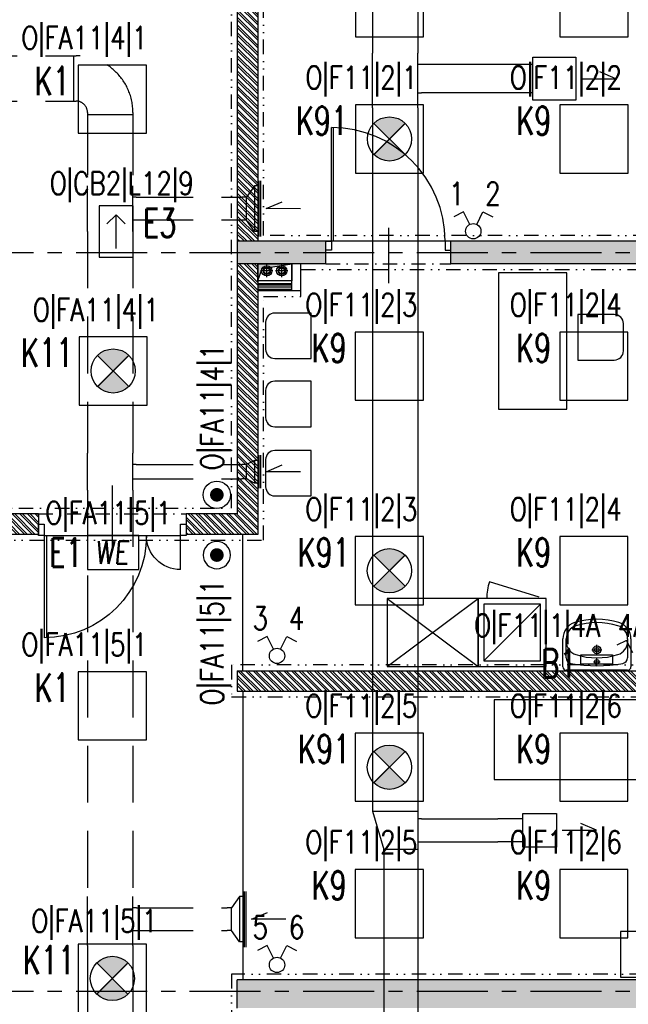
# Model space of a CAD drawing. Extents: x 41755 to 123924, y -112333 to 86187.
# Tile 203 of 256: x 101759 to 102295, y -9072 to -8206. Entities that reach past the tile are written whole.
import ezdxf
from ezdxf.enums import TextEntityAlignment as Align

# ---------------------------------------------------------------- set-up
doc = ezdxf.new("R2010")
doc.units = 0
doc.header["$LTSCALE"] = 50
for name, pattern in [('CENTER', [2, 1.25, -0.25, 0.25, -0.25]), ('DASHDOT', [1, 0.5, -0.25, 0, -0.25]), ('DASHED', [0.75, 0.5, -0.25]), ('DASHED2', [0.375, 0.25, -0.125]), ('DIVIDE', [31.75, 12.7, -6.35, 0, -6.35, 0, -6.35])]:
    doc.linetypes.add(name, pattern=pattern)
doc.layers.get('0').update_dxf_attribs({"color": 101, "linetype": 'CONTINUOUS'})
for name, color, linetype in [('Drz---drzwi', 5, 'CONTINUOUS'), ('E-90', 6, 'CONTINUOUS'), ('E35', 6, 'CONTINUOUS'), ('E50', 3, 'CONTINUOUS'), ('Ins-co', 2, 'CONTINUOUS'), ('Ins-went', 141, 'CONTINUOUS'), ('Os-osie glowne', 1, 'CENTER'), ('Sc-beton', 7, 'CONTINUOUS'), ('Sc-beton-hatch', 86, 'CONTINUOUS'), ('Sc-cegla pustak', 42, 'CONTINUOUS'), ('Sc-cegla pustak-hatch', 8, 'CONTINUOUS'), ('Sc-gk', 120, 'CONTINUOUS'), ('Sc-nadproza kon', 5, 'DASHED2'), ('Sc-silikat', 61, 'CONTINUOUS'), ('Suf-widok', 8, 'CONTINUOUS'), ('W-otwor-strop', 1, 'CONTINUOUS'), ('Wyp-meble', 155, 'CONTINUOUS'), ('Wyp-sanitar', 131, 'CONTINUOUS')]:
    doc.layers.add(name, color=color, linetype=linetype)
doc.styles.add('ROMANS', font='romans', dxfattribs={"width": 0.85})
doc.linetypes.add('BATTING', pattern='A,0.0001,-0.1,[134,ltypeshp.shx,S=0.1,R=0,X=-0.1,Y=0],-0.2,[134,ltypeshp.shx,S=0.1,R=180,X=0.1,Y=0],-0.1', length=0.4001)
doc.linetypes.add('ZIGZAG', pattern='A,0.00254,-5.08,[131,ltypeshp.shx,S=5.08,R=0,X=-5.08,Y=0],-10.16,[131,ltypeshp.shx,S=5.08,R=180,X=5.08,Y=0],-5.08', length=20.32254)

# ---------------------------------------------------------------- blocks, each defined once
blk = doc.blocks.new('_dhgfkgh')
at = {"ltscale": 7}
for p, q in [((-23, -65), (34, -65)), ((-10, -125), (-100, -125)), ((-10, -123), (-99.98, -123))]:
    blk.add_line(p, q, dxfattribs=at)
for points in [[(0, -5), (0, 0), (-10, 0), (-10, -5)], [(0, -130), (0, -125), (-10, -125), (-10, -130)]]:
    blk.add_lwpolyline(points, close=True, dxfattribs=at)
for points in [[(-40, -5), (-10, -5)], [(-10, -125), (-10, -5)]]:
    blk.add_lwpolyline(points, dxfattribs=at)
for centre, radius, start, end in [((-10, -5), 30, 180, 270), ((-10, -125), 90, 90, 180)]:
    blk.add_arc(centre, radius, start, end)
blk = doc.blocks.new('_FKJHKH')
at = {"ltscale": 7}
for p, q in [((5, 8), (5, 108)), ((6.8, 8), (6.8, 107.98))]:
    blk.add_line(p, q, dxfattribs=at)
at = {"ltscale": 25}
for p, q in [((55, 19.7), (55, -28.9)), ((5, 8), (0, 8)), ((0, 8), (5, 8)), ((0, 0), (0, 8)), ((5, 0), (0, 0)), ((5, 0), (0, 0)), ((105, 8), (5, 8)), ((5, 8), (5, 0)), ((105, 8), (105, 0)), ((110, 8), (105, 8)), ((105, 0), (110, 0)), ((105, 0), (110, 0)), ((110, 0), (110, 8))]:
    blk.add_line(p, q, dxfattribs=at)
blk.add_arc((5, 8), 100, 0, 90)
blk = doc.blocks.new('umywalka_60x45')
at = {"ltscale": 25}
for p, q in [((-27, 0), (27, 0)), ((-30, -27.72), (-30, -3)), ((3, -7.5), (-3, -7.5)), ((0, -4.5), (0, -10.5)), ((30, -3), (30, -27.72)), ((-27, -27.72), (-27, -11.03)), ((0, -13.5), (0, -22.5)), ((27, -11.03), (27, -27.72)), ((4.5, -18), (-4.5, -18))]:
    blk.add_line(p, q, dxfattribs=at)
for centre, radius in [((0, -7.5), 2), ((0, -18), 3.5), ((0, -18), 2)]:
    blk.add_circle(centre, radius, dxfattribs=at)
for centre, radius, start, end in [((27, -3), 3, 0, 90), ((-27, -3), 3, 90, 180), ((-22, -11.03), 5, 100.52627, 180), ((0, -129.43), 125.43, 79.47373, 100.52627), ((22, -11.03), 5, 0, 79.47373), ((-15, -25.28), 12, 107.3129, 180), ((0, -73.4), 62.4, 72.6871, 107.3129), ((15, -25.28), 12, 0, 72.6871), ((-15, -27.72), 15, 180, 252.6871), ((-15, -27.72), 12, 180, 252.6871), ((15, -27.72), 12, 287.3129, 0), ((15, -27.72), 15, 287.3129, 0), ((0, 20.4), 65.4, 252.6871, 287.3129), ((0, 20.4), 62.4, 252.6871, 287.3129)]:
    blk.add_arc(centre, radius, start, end, dxfattribs=at)
blk = doc.blocks.new('_dkjhsjhkfgh')
at = {"layer": 'Ins-went', "ltscale": 2}
for p, q in [((2279.04, 2250), (2279.04, 2200.6)), ((2319.04, 2250), (2319.04, 2200.6)), ((2279.04, 2155.55), (2279.04, 2200.55)), ((2319.04, 2155.55), (2319.04, 2200.55)), ((2322.04, 2190.55), (2319.04, 2190.55)), ((2420.22, 2190.55), (2393.27, 2190.55)), ((2319.04, 2165.55), (2322.04, 2165.55)), ((2420.22, 2165.55), (2393.27, 2165.55)), ((2279.04, 2152.55), (2279.04, 2155.55)), ((2279.04, 2152.55), (2279.04, 2138.55)), ((2319.04, 2152.55), (2319.04, 2155.55)), ((2319.04, 2152.55), (2319.04, 2138.55)), ((2279.04, 2138.55), (2279.04, 2135.55)), ((2279.04, 2135.55), (2279.04, 1536.45)), ((2319.04, 2138.55), (2319.04, 2135.55)), ((2319.04, 2135.55), (2319.04, 1536.45)), ((2279.02, 1536.48), (2279.02, 1533.48)), ((2319.02, 1536.48), (2319.02, 1496.48)), ((2279.02, 1533.48), (2319.02, 1533.48)), ((2279.02, 1533.48), (2289.02, 1499.48)), ((2322.02, 1526.48), (2319.02, 1526.48)), ((2411.42, 1526.48), (2389.27, 1526.48)), ((2319.02, 1499.48), (2289.02, 1499.48)), ((2289.02, 1496.48), (2289.02, 1499.48)), ((2319.02, 1506.48), (2322.02, 1506.48)), ((2411.42, 1506.48), (2389.27, 1506.48)), ((2289.02, 1496.48), (2289.02, 1300.58)), ((2319.02, 1496.48), (2319.02, 1300.58))]:
    blk.add_line(p, q, dxfattribs=at)
for points in [[(2420.22, 2196.9), (2457.92, 2196.9), (2457.92, 2159.2), (2420.22, 2159.2)], [(2411.42, 1531.33), (2441.12, 1531.33), (2441.12, 1501.63), (2411.42, 1501.63)]]:
    blk.add_lwpolyline(points, close=True, dxfattribs=at)
for points in [[(2462.92, 2178.05), (2493.16, 2178.05), (2479.14, 2184.08)], [(2446.12, 1516.48), (2476.36, 1516.48), (2462.34, 1522.51)]]:
    blk.add_lwpolyline(points, dxfattribs=at)
for points in [[(2393.27, 2190.55), (2322.04, 2190.55)], [(2393.27, 2165.55), (2322.04, 2165.55)], [(2322.02, 1526.48), (2389.27, 1526.48)], [(2322.02, 1506.48), (2389.27, 1506.48)]]:
    blk.add_spline(points, degree=3, dxfattribs=at)
blk = doc.blocks.new('we')
at = {"layer": 'E35', "ltscale": 0.2}
blk.add_lwpolyline([(45, 30), (0, 30), (0, 0), (45, 0)], close=True, dxfattribs=at)
at = {"layer": 'E35', "ltscale": 0.2, "style": 'ROMANS', "oblique": 5, "width": 0.8}
blk.add_text('WE', height=20, dxfattribs=at).set_placement((21.44, 15), align=Align.MIDDLE_CENTER)
blk = doc.blocks.new('kier')
at = {"layer": 'E35', "ltscale": 0.2}
for p, q in [((7.81, 15), (15.93, 23.11)), ((37.6, 15), (7.81, 15)), ((7.81, 15), (15.93, 6.89))]:
    blk.add_line(p, q, dxfattribs=at)
blk.add_lwpolyline([(0, 30), (45, 30), (45, 0), (0, 0)], close=True, dxfattribs=at)
blk = doc.blocks.new('E-90Przycisk')
at = {"layer": 'E35', "const_width": 3}
blk.add_lwpolyline([(1.5, 0, -1), (-1.5, 0, -1)], format="xyb", close=True, dxfattribs=at)
at = {"layer": 'E35'}
blk.add_circle((0, 0), 6, dxfattribs=at)

msp = doc.modelspace()

# ---------------------------------------------------------------- hatches: boundary and pattern name
at = {"layer": 'E35'}
h = msp.add_hatch(color=256, dxfattribs=at)
edge = h.paths.add_edge_path()
edge.add_line((102084.966, -8310.641), (102098.712, -8296.895))
edge.add_ellipse((102084.966, -8310.641), major_axis=(13.746, 13.746), ratio=1, start_angle=360, end_angle=450)
edge.add_line((102071.22, -8296.895), (102084.966, -8310.641))
edge = h.paths.add_edge_path()
edge.add_line((102098.712, -8324.388), (102084.966, -8310.641))
edge.add_line((102084.966, -8310.641), (102071.22, -8324.388))
edge.add_ellipse((102084.966, -8310.641), major_axis=(-13.746, 13.746), ratio=1, start_angle=90, end_angle=180)
h = msp.add_hatch(color=256, dxfattribs=at)
edge = h.paths.add_edge_path()
edge.add_line((101841.684, -8514.847), (101855.43, -8501.1))
edge.add_ellipse((101841.684, -8514.847), major_axis=(13.746, 13.746), ratio=1, start_angle=360, end_angle=450)
edge.add_line((101827.938, -8501.1), (101841.684, -8514.847))
edge = h.paths.add_edge_path()
edge.add_line((101855.43, -8528.593), (101841.684, -8514.847))
edge.add_line((101841.684, -8514.847), (101827.938, -8528.593))
edge.add_ellipse((101841.684, -8514.847), major_axis=(-13.746, 13.746), ratio=1, start_angle=90, end_angle=180)
h = msp.add_hatch(color=256, dxfattribs=at)
edge = h.paths.add_edge_path()
edge.add_line((102084.851, -8690.641), (102098.597, -8676.895))
edge.add_ellipse((102084.851, -8690.641), major_axis=(13.746, 13.746), ratio=1, start_angle=360, end_angle=450)
edge.add_line((102071.104, -8676.895), (102084.851, -8690.641))
edge = h.paths.add_edge_path()
edge.add_line((102098.597, -8704.388), (102084.851, -8690.641))
edge.add_line((102084.851, -8690.641), (102071.104, -8704.388))
edge.add_ellipse((102084.851, -8690.641), major_axis=(-13.746, 13.746), ratio=1, start_angle=90, end_angle=180)
h = msp.add_hatch(color=256, dxfattribs=at)
edge = h.paths.add_edge_path()
edge.add_line((102084.851, -8863.641), (102098.597, -8849.895))
edge.add_ellipse((102084.851, -8863.641), major_axis=(13.746, 13.746), ratio=1, start_angle=360, end_angle=450)
edge.add_line((102071.104, -8849.895), (102084.851, -8863.641))
edge = h.paths.add_edge_path()
edge.add_line((102098.597, -8877.388), (102084.851, -8863.641))
edge.add_line((102084.851, -8863.641), (102071.104, -8877.388))
edge.add_ellipse((102084.851, -8863.641), major_axis=(-13.746, 13.746), ratio=1, start_angle=90, end_angle=180)
h = msp.add_hatch(color=256, dxfattribs=at)
edge = h.paths.add_edge_path()
edge.add_line((101840.966, -9049.506), (101854.712, -9035.76))
edge.add_ellipse((101840.966, -9049.506), major_axis=(13.746, 13.746), ratio=1, start_angle=360, end_angle=450)
edge.add_line((101827.22, -9035.76), (101840.966, -9049.506))
edge = h.paths.add_edge_path()
edge.add_line((101854.712, -9063.252), (101840.966, -9049.506))
edge.add_line((101840.966, -9049.506), (101827.22, -9063.252))
edge.add_ellipse((101840.966, -9049.506), major_axis=(-13.746, 13.746), ratio=1, start_angle=90, end_angle=180)
at = {"layer": 'Sc-beton-hatch'}
h = msp.add_hatch(dxfattribs=at)
h.set_pattern_fill('ANSI33', color=256, style=0)
h.set_pattern_definition([(45, (48983.4185, 565.478), (-4.49012806, 4.49012806), []), (45, (48987.9087, 565.478), (-4.49012806, 4.49012806), [3.175, -1.5875])])
h.paths.add_polyline_path([(102400.966, -5400.641), (102380.966, -5400.641), (102380.966, -5500.641), (102330.966, -5500.641), (102330.966, -5520.641), (102380.966, -5520.641), (102380.966, -5973.641), (102400.966, -5973.641)])
h.paths.add_polyline_path([(101710.966, -5330.585), (101710.966, -5560.641), (101730.966, -5560.641), (101730.966, -5520.641), (101770.966, -5520.641), (101770.966, -5500.641), (101730.966, -5500.641), (101730.966, -5327.797, 0.0068353), (101990.084, -5287.78), (101987.07, -5268.006, -0.0084051), (101668.963, -5316.121), (101671.621, -5335.944, 0.0010351)])
h.paths.add_polyline_path([(101738.466, -5895.641), (101703.466, -5895.641), (101703.466, -5930.641), (101738.466, -5930.641)])
h.paths.add_polyline_path([(101695.966, -6277.641), (101730.966, -6277.641), (101730.966, -6242.641), (101695.966, -6242.641)])
h.paths.add_polyline_path([(102400.966, -6108.641), (102380.966, -6108.641), (102380.966, -6330.641), (102400.966, -6330.641)])
h.paths.add_polyline_path([(100985.966, -5895.641), (100950.966, -5895.641), (100950.966, -5930.641), (100985.966, -5930.641)], flags=17)
h.paths.add_polyline_path([(100765.966, -5910.641), (100765.966, -5413.927, 0.0063955), (101010.966, -5401.354), (101009.686, -5381.395, -0.0079596), (100705.366, -5396.058), (100706.01, -5416.048, 0.0010422), (100745.966, -5414.677), (100745.966, -6082.641), (100765.966, -6082.641), (100765.966, -5930.641), (100798.966, -5930.641), (100798.966, -5930.637), (100798.966, -5910.641)])
h.paths.add_polyline_path([(100310.966, -6262.641), (100410.966, -6262.641), (100410.966, -6460.641), (100430.966, -6460.641), (100430.966, -6262.641), (100765.966, -6262.641), (100765.966, -6237.641), (100745.966, -6237.641), (100745.966, -6242.641), (100330.966, -6242.641), (100330.966, -5420.801, 0.0010428), (100370.966, -5420.993), (100371.02, -5400.99, -0.0015651), (100310.966, -5400.641)])
h.paths.add_polyline_path([(100970.966, -6242.641), (100950.966, -6242.641), (100950.966, -6900.641), (100927.966, -6900.641), (100927.966, -6920.641), (100950.966, -6920.641), (100950.966, -7503.141), (100970.966, -7503.141), (100970.966, -6920.641), (101261.966, -6920.641), (101261.966, -7235.641), (101281.966, -7235.641), (101334.966, -7235.641), (101334.966, -7215.641), (101281.966, -7215.641), (101281.966, -6900.641), (100970.966, -6900.641)])
h.paths.add_polyline_path([(100410.966, -6710.641), (100430.966, -6710.641), (100430.966, -6610.641), (100410.966, -6610.641)])
h.paths.add_polyline_path([(100410.966, -6960.641), (100430.966, -6960.641), (100430.966, -6920.641), (100470.966, -6920.641), (100470.966, -6900.641), (100430.966, -6900.641), (100430.966, -6860.641), (100410.966, -6860.641)])
h.paths.add_polyline_path([(100790.966, -6920.641), (100790.966, -6900.641), (100725.966, -6900.641), (100725.966, -6920.641)])
h.paths.add_polyline_path([(101334.966, -6920.641), (101334.966, -6900.641), (101281.966, -6900.641), (101281.966, -6920.641)], flags=17)
h.paths.add_polyline_path([(101556.966, -6920.641), (101556.966, -6900.641), (101468.966, -6900.641), (101468.966, -6920.641)])
h.paths.add_polyline_path([(101710.966, -6900.641), (101690.966, -6900.641), (101690.966, -6920.641), (101710.966, -6920.641)])
h.paths.add_polyline_path([(101730.966, -6900.641), (101710.966, -6900.641), (101710.966, -6920.641), (101710.966, -7215.641), (101690.966, -7215.641), (101690.966, -7235.641), (101730.966, -7235.641)])
h.paths.add_polyline_path([(101488.966, -7215.641), (101468.966, -7215.641), (101468.966, -7235.641), (101556.966, -7235.641), (101556.966, -7215.641), (101503.966, -7215.641), (101503.966, -6920.641), (101488.966, -6920.641)])
h.paths.add_polyline_path([(102400.966, -6750.641), (102380.966, -6750.641), (102380.966, -7100.641), (102400.966, -7100.641)])
h.paths.add_polyline_path([(102400.966, -7200.641), (102380.966, -7200.641), (102380.966, -7465.641), (102400.966, -7465.641)])
h.paths.add_polyline_path([(102380.966, -7650.641), (102332.966, -7650.641), (102332.966, -7670.641), (102380.966, -7670.641), (102380.966, -8275.641), (102400.966, -8275.641), (102400.966, -7615.641), (102380.966, -7615.641)])
h.paths.add_polyline_path([(102133.966, -7650.641), (102133.966, -7670.641), (102227.966, -7670.641), (102227.966, -7650.641)])
h.paths.add_polyline_path([(101905.966, -7650.641), (101905.966, -7670.641), (102008.966, -7670.641), (102008.966, -7650.641)])
h.paths.add_polyline_path([(101710.966, -7670.641), (101710.966, -8400.641), (101685.966, -8400.641), (101685.966, -8420.641), (101730.966, -8420.641), (101730.966, -7670.641), (101770.966, -7670.641), (101770.966, -7650.641), (101227.466, -7650.641), (101227.466, -7670.641)])
h.paths.add_polyline_path([(100950.966, -7650.641), (100430.966, -7650.641), (100430.966, -7590.641), (100410.966, -7590.641), (100410.966, -7670.641), (100745.966, -7670.641), (101092.466, -7670.641), (101092.466, -7650.641), (100970.966, -7650.641), (100970.966, -7603.141), (100950.966, -7603.141)])
h.paths.add_polyline_path([(100410.966, -7440.641), (100430.966, -7440.641), (100430.966, -7397.641), (100410.966, -7397.641)])
h.paths.add_polyline_path([(100430.966, -7110.641), (100410.966, -7110.641), (100410.966, -7307.641), (100430.966, -7307.641)])
h.paths.add_polyline_path([(100745.966, -8420.641), (100765.966, -8420.641), (100765.966, -8400.641), (100410.966, -8400.641), (100410.966, -8420.641)])
h.paths.add_polyline_path([(100765.966, -8420.641), (100785.966, -8420.641), (100785.966, -8400.641), (100765.966, -8400.641)])
h.paths.add_polyline_path([(100785.966, -8400.641), (100785.966, -8420.641), (101097.466, -8420.641), (101097.466, -8400.641)])
h.paths.add_polyline_path([(101322.966, -8420.641), (101322.966, -8400.641), (101227.466, -8400.641), (101227.466, -8420.641)], flags=17)
h.paths.add_polyline_path([(101432.966, -8400.641), (101432.966, -8420.641), (101575.966, -8420.641), (101575.966, -8400.641)])
h.paths.add_polyline_path([(101950.966, -8400.641), (101950.966, -8420.641), (102028.966, -8420.641), (102028.966, -8400.641)])
h.paths.add_polyline_path([(102138.966, -8400.641), (102138.966, -8420.641), (102380.966, -8420.641), (102380.966, -8445.641), (102400.966, -8445.641), (102400.966, -8375.641), (102380.966, -8375.641), (102380.966, -8400.641)])
h.paths.add_polyline_path([(102380.966, -8568.641), (102345.966, -8568.641), (102345.966, -8875.141), (102365.966, -8875.141), (102365.966, -8588.641), (102400.966, -8588.641), (102400.966, -8545.641), (102380.966, -8545.641)])
h.paths.add_polyline_path([(102365.966, -8995.141), (102345.966, -8995.141), (102345.966, -9050.641), (101950.966, -9050.641), (101950.966, -9075.641), (102345.966, -9075.641), (102345.966, -9105.641), (102365.966, -9105.641), (102365.966, -9075.641)])
h.paths.add_polyline_path([(102400.966, -9290.641), (102365.966, -9290.641), (102365.966, -9255.641), (102345.966, -9255.641), (102345.966, -9310.641), (102380.966, -9310.641), (102380.966, -9718.141), (102380.966, -9900.641), (101730.966, -9900.641), (101730.966, -9855.641), (101710.966, -9855.641), (101710.966, -9920.641), (102380.966, -9920.641), (102380.966, -10349.912), (102380.966, -10410.641), (102400.966, -10410.641), (102400.966, -10010.641), (102400.966, -9838.141)])
h.paths.add_polyline_path([(101730.966, -9529.641), (101710.966, -9529.641), (101710.966, -9725.641), (101730.966, -9725.641)], flags=17)
h.paths.add_polyline_path([(101710.966, -9419.641), (101730.966, -9419.641), (101730.966, -8640.641), (101710.966, -8640.641), (101710.966, -9050.641), (101414.966, -9050.641), (101414.966, -9075.641), (101710.966, -9075.641)])
h.paths.add_polyline_path([(101263.966, -9050.641), (101263.966, -9075.641), (101304.966, -9075.641), (101304.966, -9050.641)])
h.paths.add_polyline_path([(101041.966, -9075.641), (101041.966, -9050.641), (100925.966, -9050.641), (100925.966, -9075.641)])
h.paths.add_polyline_path([(100825.966, -9075.641), (100825.966, -9050.641), (100530.966, -9050.641), (100530.966, -9035.641), (100510.966, -9035.641), (100510.966, -9050.641), (100270.966, -9050.641), (100270.966, -9075.641), (100510.966, -9075.641), (100510.966, -9471.141), (100530.966, -9471.141), (100530.966, -9075.641)])
h.paths.add_polyline_path([(100530.966, -8906.641), (100510.966, -8906.641), (100510.966, -8938.641), (100530.966, -8938.641)])
h.paths.add_polyline_path([(100220.966, -9075.641), (100220.966, -9050.641), (100170.966, -9050.641), (100170.966, -9075.641)])
h.paths.add_polyline_path([(100120.966, -9075.641), (100120.966, -9050.641), (100070.966, -9050.641), (100070.966, -9075.641)])
h.paths.add_polyline_path([(100020.966, -9075.641), (100020.966, -9050.641), (99970.966, -9050.641), (99970.966, -9075.641)])
h.paths.add_polyline_path([(99920.966, -9075.641), (99920.966, -9050.641), (99880.966, -9050.641), (99880.966, -9957.641), (99980.966, -9957.641), (99980.966, -9972.641), (100000.966, -9972.641), (100000.966, -9937.641), (99900.966, -9937.641), (99900.966, -9075.641)])
h.paths.add_polyline_path([(101041.966, -9396.641), (101041.966, -9378.641), (100927.966, -9378.641), (100927.966, -9396.641)])
h.paths.add_polyline_path([(100510.966, -9725.641), (100530.966, -9725.641), (100530.966, -9571.141), (100510.966, -9571.141)])
h.paths.add_polyline_path([(100000.966, -10090.641), (100000.966, -10072.641), (99980.966, -10072.641), (99980.966, -10090.641), (99780.966, -10090.641), (99780.966, -10445.641), (100510.966, -10445.641), (100510.966, -10485.641), (100530.966, -10485.641), (100530.966, -10445.641), (100580.966, -10445.641), (100580.966, -10425.641), (100530.966, -10425.641), (100530.966, -10270.641), (100510.966, -10270.641), (100510.966, -10425.641), (99800.966, -10425.641), (99800.966, -10110.641), (100510.966, -10110.641), (100510.966, -10120.641), (100530.966, -10120.641), (100530.966, -9855.641), (100510.966, -9855.641), (100510.966, -10090.641)])
h.paths.add_polyline_path([(100970.966, -9920.641), (101087.466, -9920.641), (101087.466, -9900.641), (100750.966, -9900.641), (100750.966, -9920.641), (100950.966, -9920.641), (100950.966, -10425.641), (100730.966, -10425.641), (100730.966, -10445.641), (100790.966, -10445.641), (100790.966, -10485.641), (100810.966, -10485.641), (100810.966, -10445.641), (101070.966, -10445.641), (101070.966, -10425.641), (100970.966, -10425.641)])
h.paths.add_polyline_path([(101197.466, -9900.641), (101197.466, -9920.641), (101261.966, -9920.641), (101261.966, -10425.641), (101220.966, -10425.641), (101220.966, -10445.641), (101802.966, -10445.641), (101802.966, -10425.641), (101281.966, -10425.641), (101281.966, -9900.641)])
h.paths.add_polyline_path([(102365.966, -10445.641), (102365.966, -10425.641), (102320.966, -10425.641), (102320.966, -10445.641)])
h.paths.add_polyline_path([(102383.466, -10428.141), (102365.966, -10445.641), (102400.966, -10445.641)])
h.paths.add_polyline_path([(102365.966, -10410.641), (102365.966, -10445.641), (102383.466, -10428.141)])
h.paths.add_polyline_path([(102365.966, -10410.641), (102383.466, -10428.141), (102400.966, -10410.641)])
h.paths.add_polyline_path([(102400.966, -10410.641), (102383.466, -10428.141), (102400.966, -10445.641)])
at = {"layer": 'Sc-cegla pustak-hatch'}
h = msp.add_hatch(dxfattribs=at)
h.set_pattern_fill('ANSI32', color=256, scale=0.5, angle=90, style=0)
h.set_pattern_definition([(135, (48983.4185, 565.478), (-3.36759605, -3.36759605), []), (135, (48983.4185, 567.723), (-3.36759605, -3.36759605), [])])
h.paths.add_polyline_path([(101775.966, -6918.641), (101775.966, -6900.641), (101730.966, -6900.641), (101730.966, -6918.641)])
h.paths.add_polyline_path([(101950.966, -6918.641), (101950.966, -7430.641), (101968.966, -7430.641), (101968.966, -7403.641), (102042.966, -7403.641), (102050.966, -7403.641), (102050.966, -7411.641), (102042.966, -7411.641), (102042.966, -7430.641), (102068.766, -7430.641), (102068.766, -7412.641), (102060.966, -7412.641), (102060.966, -7385.641), (101968.966, -7385.641), (101968.966, -7036.641), (102033.966, -7036.641), (102033.966, -7018.641), (101968.966, -7018.641), (101968.966, -6900.641), (101905.966, -6900.641), (101905.966, -6918.641)])
h.paths.add_polyline_path([(102133.966, -7018.641), (102133.966, -7036.641), (102380.966, -7036.641), (102380.966, -7018.641)])
h.paths.add_polyline_path([(102380.966, -7430.641), (102380.966, -7412.641), (102168.766, -7412.641), (102168.766, -7430.641)])
h.paths.add_polyline_path([(101950.966, -7898.641), (101968.966, -7898.641), (101968.966, -7670.641), (101950.966, -7670.641)])
h.paths.add_polyline_path([(101078.966, -7412.641), (101078.966, -7144.641), (101060.966, -7144.641), (101060.966, -7430.641), (101261.966, -7430.641), (101261.966, -7473.141), (101279.966, -7473.141), (101279.966, -7402.641), (101261.966, -7402.641), (101261.966, -7412.641)])
h.paths.add_polyline_path([(101279.966, -7235.641), (101261.966, -7235.641), (101261.966, -7302.641), (101279.966, -7302.641)])
h.paths.add_polyline_path([(100885.966, -7412.641), (100885.966, -7430.641), (100950.966, -7430.641), (100950.966, -7412.641)])
h.paths.add_polyline_path([(100785.966, -7430.641), (100785.966, -7412.641), (100727.966, -7412.641), (100727.966, -7430.641)])
h.paths.add_polyline_path([(100637.966, -7430.641), (100637.966, -7412.641), (100430.966, -7412.641), (100430.966, -7430.641)])
h.paths.add_polyline_path([(100410.966, -7790.641), (100428.966, -7790.641), (100428.966, -7670.641), (100410.966, -7670.641)])
h.paths.add_polyline_path([(100410.966, -8005.641), (100428.966, -8005.641), (100428.966, -8000.641), (101023.966, -8000.641), (101023.966, -8064.641), (101041.966, -8064.641), (101041.966, -7926.641), (101023.966, -7926.641), (101023.966, -7982.641), (100765.966, -7982.641), (100765.966, -7900.641), (100747.966, -7900.641), (100747.966, -7982.641), (100428.966, -7982.641), (100428.966, -7940.641), (100410.966, -7940.641)])
h.paths.add_polyline_path([(100765.966, -7670.641), (100747.966, -7670.641), (100747.966, -7800.641), (100765.966, -7800.641)])
h.paths.add_polyline_path([(101041.966, -7670.641), (101023.966, -7670.641), (101023.966, -7826.641), (101041.966, -7826.641)])
h.paths.add_polyline_path([(101279.966, -7603.141), (101261.966, -7603.141), (101261.966, -7650.641), (101279.966, -7650.641)])
h.paths.add_polyline_path([(101279.966, -7670.641), (101261.966, -7670.641), (101261.966, -8400.641), (101279.966, -8400.641), (101279.966, -8004.641), (101575.966, -8004.641), (101575.966, -7986.641), (101279.966, -7986.641)])
h.paths.add_polyline_path([(101041.966, -8164.641), (101023.966, -8164.641), (101023.966, -8400.641), (101041.966, -8400.641)])
h.paths.add_polyline_path([(100428.966, -8155.641), (100410.966, -8155.641), (100410.966, -8220.641), (100428.966, -8220.641)])
h.paths.add_polyline_path([(100410.966, -8400.641), (100428.966, -8400.641), (100428.966, -8370.641), (100410.966, -8370.641)])
h.paths.add_polyline_path([(100428.966, -8435.641), (100428.966, -8420.641), (100410.966, -8420.641), (100410.966, -8435.641)])
h.paths.add_polyline_path([(100410.966, -8650.641), (100428.966, -8650.641), (100428.966, -8585.641), (100410.966, -8585.641)])
h.paths.add_polyline_path([(100410.966, -8924.641), (100510.966, -8924.641), (100510.966, -8906.641), (100428.966, -8906.641), (100428.966, -8800.641), (100410.966, -8800.641)])
h.paths.add_polyline_path([(100747.966, -8740.641), (100765.966, -8740.641), (100765.966, -8432.641), (100747.966, -8432.641)])
h.paths.add_polyline_path([(101023.966, -9050.641), (101041.966, -9050.641), (101041.966, -8895.641), (101023.966, -8895.641)])
h.paths.add_polyline_path([(101023.966, -8795.641), (101041.966, -8795.641), (101041.966, -8420.641), (101023.966, -8420.641)])
h.paths.add_polyline_path([(101710.966, -8004.641), (101710.966, -7986.641), (101685.966, -7986.641), (101685.966, -8004.641)])
h.paths.add_polyline_path([(101977.966, -8028.641), (101977.966, -8102.641), (101950.966, -8102.641), (101950.966, -8400.641), (101968.966, -8400.641), (101968.966, -8120.641), (102380.966, -8120.641), (102380.966, -8102.641), (101995.966, -8102.641), (101995.966, -8010.641), (101968.966, -8010.641), (101968.966, -7988.641), (101950.966, -7988.641), (101950.966, -8028.641)])
h.paths.add_polyline_path([(101968.966, -8658.641), (101968.966, -8420.641), (101950.966, -8420.641), (101950.966, -8640.641), (101905.966, -8640.641), (101905.966, -8658.641)])
h.paths.add_polyline_path([(101950.966, -8778.641), (101950.966, -8796.641), (102345.966, -8796.641), (102345.966, -8778.641)])
h.paths.add_polyline_path([(101657.966, -8640.641), (101657.966, -8658.641), (101695.966, -8658.641), (101710.966, -8658.641), (101710.966, -8640.641)])
h.paths.add_polyline_path([(101775.966, -8658.641), (101775.966, -8640.641), (101730.966, -8640.641), (101730.966, -8658.641)])
h.paths.add_polyline_path([(101547.966, -8658.641), (101547.966, -8640.641), (101465.966, -8640.641), (101465.966, -8595.641), (101447.966, -8595.641), (101447.966, -8640.641), (101432.966, -8640.641), (101432.966, -8658.641)])
h.paths.add_polyline_path([(101465.966, -8420.641), (101447.966, -8420.641), (101447.966, -8465.641), (101465.966, -8465.641)])
h.paths.add_polyline_path([(101263.966, -8640.641), (101263.966, -9050.641), (101281.966, -9050.641), (101281.966, -8658.641), (101322.966, -8658.641), (101322.966, -8640.641)])
h.paths.add_polyline_path([(100530.966, -9378.641), (100530.966, -9396.641), (100747.966, -9396.641), (100747.966, -9662.641), (100530.966, -9662.641), (100530.966, -9680.641), (101041.966, -9680.641), (101041.966, -9586.141), (101023.966, -9586.141), (101023.966, -9662.641), (100765.966, -9662.641), (100765.966, -9396.641), (100927.966, -9396.641), (100927.966, -9378.641)])
h.paths.add_polyline_path([(101041.966, -9396.641), (101023.966, -9396.641), (101023.966, -9486.141), (101041.966, -9486.141)], flags=17)
h.paths.add_polyline_path([(101041.966, -9075.641), (101023.966, -9075.641), (101023.966, -9378.641), (101041.966, -9378.641)])
h.paths.add_polyline_path([(101664.077, -9409.641), (101664.077, -9391.641), (101281.966, -9391.641), (101281.966, -9075.641), (101263.966, -9075.641), (101263.966, -9725.641), (101281.966, -9725.641), (101281.966, -9680.641), (101710.966, -9680.641), (101710.966, -9662.641), (101281.966, -9662.641), (101281.966, -9409.641)])
h.paths.add_polyline_path([(102345.966, -9310.641), (102345.966, -9292.641), (101950.966, -9292.641), (101950.966, -9310.641)])
h.paths.add_polyline_path([(101950.966, -9552.641), (101968.966, -9552.641), (101968.966, -9542.641), (102380.966, -9542.641), (102380.966, -9524.641), (101968.966, -9524.641), (101968.966, -9418.641), (101950.966, -9418.641)])
h.paths.add_polyline_path([(101968.966, -9672.641), (101968.966, -9662.641), (101950.966, -9662.641), (101950.966, -9790.641), (101968.966, -9790.641), (101968.966, -9690.641), (102118.966, -9690.641), (102118.966, -9900.641), (102136.966, -9900.641), (102136.966, -9672.641)])
h.paths.add_polyline_path([(101950.966, -9890.641), (101950.966, -9900.641), (101968.966, -9900.641), (101968.966, -9890.641)])
h.paths.add_polyline_path([(101263.966, -9900.641), (101281.966, -9900.641), (101281.966, -9855.641), (101263.966, -9855.641)])
h.paths.add_polyline_path([(100768.966, -10090.641), (100768.966, -10030.641), (100750.966, -10030.641), (100750.966, -10120.641), (100768.966, -10120.641), (100768.966, -10108.641), (100950.966, -10108.641), (100950.966, -10090.641)])
h.paths.add_polyline_path([(100768.966, -10220.641), (100750.966, -10220.641), (100750.966, -10425.641), (100768.966, -10425.641)])
h.paths.add_polyline_path([(100768.966, -9930.641), (100768.966, -9920.641), (100750.966, -9920.641), (100750.966, -9930.641)])
at = {"layer": 'W-otwor-strop'}
msp.add_hatch(color=256, dxfattribs=at).paths.add_polyline_path([(101998.966, -8420.641), (101968.966, -8420.641), (101968.966, -8435.641), (101972.966, -8424.641)])

# ---------------------------------------------------------------- linework, layer by layer
at = {"layer": 'Drz---drzwi', "linetype": 'ZIGZAG', "ltscale": 0.02}
for points in [[(101955.966, -8778.641), (101955.966, -8658.641)], [(101955.966, -8796.641), (101955.966, -9050.641)]]:
    msp.add_lwpolyline(points, dxfattribs=at)
at = {"layer": 'E35'}
for p, q in [((102071.22, -8296.895), (102098.712, -8324.388)), ((102071.22, -8324.388), (102098.712, -8296.895)), ((102150.156, -8374.773), (102141.621, -8379.047)), ((102155.682, -8385.809), (102150.156, -8374.773)), ((102161.727, -8385.809), (102167.252, -8374.773)), ((102167.252, -8374.773), (102175.788, -8379.047)), ((101827.938, -8501.1), (101855.43, -8528.593)), ((101827.938, -8528.593), (101855.43, -8501.1)), ((102071.104, -8676.895), (102098.597, -8704.388)), ((102071.104, -8704.388), (102098.597, -8676.895)), ((101977.368, -8748.564), (101968.833, -8752.838)), ((101982.894, -8759.6), (101977.368, -8748.564)), ((101988.939, -8759.6), (101994.464, -8748.564)), ((101994.464, -8748.564), (102003, -8752.838)), ((102293.618, -8751.997), (102285.082, -8756.271)), ((102299.143, -8763.032), (102293.618, -8751.997)), ((102071.104, -8849.895), (102098.597, -8877.388)), ((102071.104, -8877.388), (102098.597, -8849.895)), ((101977.368, -9020.564), (101968.833, -9024.838)), ((101982.894, -9031.6), (101977.368, -9020.564)), ((101988.939, -9031.6), (101994.464, -9020.564)), ((101994.464, -9020.564), (102003, -9024.838)), ((101827.22, -9035.76), (101854.712, -9063.252)), ((101827.22, -9063.252), (101854.712, -9035.76))]:
    msp.add_line(p, q, dxfattribs=at)
at = {"layer": 'E35', "linetype": 'Continuous', "ltscale": 0.3}
for p, q in [((102072.006, -8323.601), (102097.926, -8297.681)), ((101828.724, -8527.807), (101854.644, -8501.887)), ((102071.891, -8703.601), (102097.811, -8677.681)), ((102071.891, -8876.601), (102097.811, -8850.681)), ((101828.006, -9062.466), (101853.926, -9036.546))]:
    msp.add_line(p, q, dxfattribs=at)
for points in [[(102054.966, -8220.641), (102114.966, -8220.641), (102114.966, -8160.641), (102054.966, -8160.641)], [(102234.966, -8220.641), (102294.966, -8220.641), (102294.966, -8160.641), (102234.966, -8160.641)], [(101810.966, -8305.645), (101870.966, -8305.645), (101870.966, -8245.645), (101810.966, -8245.645)], [(102054.966, -8340.641), (102114.966, -8340.641), (102114.966, -8280.641), (102054.966, -8280.641)], [(102234.966, -8340.641), (102294.966, -8340.641), (102294.966, -8280.641), (102234.966, -8280.641)], [(102054.851, -8540.641), (102114.851, -8540.641), (102114.851, -8480.641), (102054.851, -8480.641)], [(102234.851, -8540.641), (102294.851, -8540.641), (102294.851, -8480.641), (102234.851, -8480.641)], [(101811.684, -8544.847), (101871.684, -8544.847), (101871.684, -8484.847), (101811.684, -8484.847)], [(102054.851, -8720.641), (102114.851, -8720.641), (102114.851, -8660.641), (102054.851, -8660.641)], [(102234.851, -8720.641), (102294.851, -8720.641), (102294.851, -8660.641), (102234.851, -8660.641)], [(101810.966, -8839.641), (101870.966, -8839.641), (101870.966, -8779.641), (101810.966, -8779.641)], [(102054.851, -8893.641), (102114.851, -8893.641), (102114.851, -8833.641), (102054.851, -8833.641)], [(102234.851, -8893.641), (102294.851, -8893.641), (102294.851, -8833.641), (102234.851, -8833.641)], [(102054.851, -9013.641), (102114.851, -9013.641), (102114.851, -8953.641), (102054.851, -8953.641)], [(102234.851, -9013.641), (102294.851, -9013.641), (102294.851, -8953.641), (102234.851, -8953.641)], [(101810.966, -9079.506), (101870.966, -9079.506), (101870.966, -9019.506), (101810.966, -9019.506)]]:
    msp.add_lwpolyline(points, close=True, dxfattribs=at)
at = {"layer": 'E35'}
msp.add_lwpolyline([(102253.534, -8773.024), (102253.534, -8764.75), (102281.233, -8764.75), (102281.233, -8773.024)], close=True, dxfattribs=at)
for centre, radius in [((102084.966, -8310.641), 19.44), ((102158.704, -8391.845), 6.75), ((101841.684, -8514.847), 19.44), ((102084.851, -8690.641), 19.44), ((101985.916, -8765.636), 6.75), ((102084.851, -8863.641), 19.44), ((101840.966, -9049.506), 19.44), ((101985.916, -9037.636), 6.75)]:
    msp.add_circle(centre, radius, dxfattribs=at)
at = {"layer": 'Ins-co'}
for p, q in [((101976.873, -8432.169, 0), (101976.873, -8421.269, 0)), ((101990.036, -8432.17, 0), (101990.036, -8421.27, 0)), ((101982.323, -8426.719, 0), (101971.423, -8426.719, 0)), ((101995.486, -8426.72, 0), (101984.586, -8426.72, 0))]:
    msp.add_line(p, q, dxfattribs=at)
for centre, radius in [((101976.873, -8426.719, 0), 4.53), ((101976.873, -8426.719, 0), 3.2), ((101990.036, -8426.72, 0), 4.53), ((101990.036, -8426.72, 0), 3.2), ((101976.873, -8426.719, 0), 2.6), ((101990.036, -8426.72, 0), 2.6)]:
    msp.add_circle(centre, radius, dxfattribs=at)
at = {"layer": 'Ins-went', "linetype": 'DASHED', "ltscale": 2}
for p, q in [((101707.166, -8237.352), (101804.066, -8237.352)), ((101804.066, -8237.352), (101809.066, -8237.352)), ((101807.066, -8277.352), (101807.066, -8237.352)), ((101707.166, -8277.352), (101804.066, -8277.352)), ((101804.066, -8277.352), (101809.066, -8277.352)), ((101819.066, -8287.352), (101819.066, -8292.352)), ((101859.066, -8289.352), (101819.066, -8289.352)), ((101819.066, -8292.352), (101819.066, -8351.952)), ((101859.066, -8287.352), (101859.066, -8292.352)), ((101859.066, -8292.352), (101859.066, -8351.952)), ((101819.066, -8391.952), (101819.066, -8351.952)), ((101859.066, -8391.952), (101859.066, -8351.952)), ((101965.966, -8351.98), (101958.966, -8361.98)), ((101965.966, -8351.98), (101965.966, -8391.98)), ((101968.966, -8351.98), (101965.966, -8351.98)), ((101968.966, -8351.98), (101969.966, -8351.98)), ((101969.966, -8347.48), (101969.966, -8396.48)), ((101971.466, -8347.48), (101971.466, -8396.48)), ((101862.066, -8361.952), (101859.066, -8361.952)), ((101862.066, -8361.952), (101954.966, -8361.952)), ((101958.966, -8361.98), (101954.966, -8361.98)), ((101958.966, -8381.98), (101958.966, -8361.98)), ((101859.066, -8381.952), (101862.066, -8381.952)), ((101862.066, -8381.952), (101954.966, -8381.952)), ((101958.966, -8381.98), (101954.966, -8381.98)), ((101965.966, -8391.98), (101958.966, -8381.98)), ((101819.066, -8391.952), (101819.066, -8587.252)), ((101859.066, -8391.952), (101859.066, -8587.252)), ((101968.966, -8391.98), (101965.966, -8391.98)), ((101968.966, -8391.98), (101969.966, -8391.98)), ((101819.066, -8619.752), (101819.066, -8587.252)), ((101859.066, -8619.752), (101859.066, -8587.252)), ((101965.966, -8593.552), (101958.966, -8597.302)), ((101965.966, -8593.552), (101965.966, -8613.552)), ((101968.966, -8593.552), (101965.966, -8593.552)), ((101968.966, -8593.552), (101969.966, -8593.552)), ((101969.966, -8589.052), (101969.966, -8618.052)), ((101971.466, -8589.052), (101971.466, -8618.052)), ((101862.066, -8597.302), (101859.066, -8597.302)), ((101862.066, -8597.302), (101954.966, -8597.302)), ((101958.966, -8597.302), (101954.966, -8597.302)), ((101958.966, -8609.802), (101958.966, -8597.302)), ((101859.066, -8609.802), (101862.066, -8609.802)), ((101862.066, -8609.802), (101954.966, -8609.802)), ((101958.966, -8609.802), (101954.966, -8609.802)), ((101965.966, -8613.552), (101958.966, -8609.802)), ((101968.966, -8613.552), (101965.966, -8613.552)), ((101968.966, -8613.552), (101969.966, -8613.552)), ((101819.066, -8619.752), (101819.066, -8977.452)), ((101859.066, -8619.752), (101859.066, -8977.452)), ((101819.113, -9017.452), (101819.113, -8977.452)), ((101859.113, -9017.452), (101859.113, -8977.452)), ((101952.966, -8977.452), (101945.966, -8987.452)), ((101952.966, -8977.452), (101952.966, -9017.452)), ((101955.966, -8977.452), (101952.966, -8977.452)), ((101955.966, -8977.452, 3630), (101956.966, -8977.452, 3630)), ((101956.966, -8972.952, 3630), (101956.966, -9021.952, 3630)), ((101958.466, -8972.952, 3630), (101958.466, -9021.952, 3630)), ((101862.113, -8987.452), (101859.113, -8987.452)), ((101862.113, -8987.452), (101942.013, -8987.452)), ((101945.966, -8987.452), (101941.966, -8987.452)), ((101945.966, -9007.452), (101945.966, -8987.452)), ((101859.113, -9007.452), (101862.113, -9007.452)), ((101862.113, -9007.452), (101942.013, -9007.452)), ((101945.966, -9007.452), (101941.966, -9007.452)), ((101952.966, -9017.452), (101945.966, -9007.452)), ((101819.066, -9020.452), (101819.066, -9017.452)), ((101819.066, -9020.452), (101819.066, -9034.452)), ((101859.066, -9020.452), (101859.066, -9017.452)), ((101859.066, -9020.452), (101859.066, -9034.452)), ((101955.966, -9017.452), (101952.966, -9017.452)), ((101955.966, -9017.452, 3630), (101956.966, -9017.452, 3630)), ((101819.066, -9034.452), (101819.066, -9037.452)), ((101819.066, -9037.452), (101819.066, -9209.152)), ((101859.066, -9034.452), (101859.066, -9037.452)), ((101859.066, -9037.452), (101859.066, -9209.152))]:
    msp.add_line(p, q, dxfattribs=at)
for points in [[(102006.704, -8371.99), (101976.466, -8371.98), (101990.482, -8365.962)], [(102006.704, -8603.562), (101976.466, -8603.552), (101990.482, -8597.534)]]:
    msp.add_lwpolyline(points, dxfattribs=at)
at = {"layer": 'Ins-went', "linetype": 'DASHED', "ltscale": 2, "elevation": 3630}
msp.add_lwpolyline([(101993.704, -8997.462), (101963.466, -8997.452), (101977.482, -8991.434)], dxfattribs=at)
at = {"layer": 'Ins-went', "linetype": 'DASHED', "ltscale": 2}
for radius in [50, 10]:
    msp.add_arc((101809.066, -8287.352), radius, 0, 90, dxfattribs=at)
at = {"layer": 'Os-osie glowne'}
for points in [[(99508.966, -8410.641), (111775.966, -8410.641)], [(99508.966, -9060.641), (111775.966, -9060.641)]]:
    msp.add_lwpolyline(points, dxfattribs=at)
at = {"layer": 'Sc-beton'}
for points in [[(102028.966, -8400.641), (101950.966, -8400.641)], [(101950.966, -8400.641), (101950.966, -8420.641)], [(102028.966, -8420.641), (102028.966, -8400.641)], [(102380.966, -8400.641), (102138.966, -8400.641)], [(102138.966, -8420.641), (102138.966, -8400.641)], [(102028.966, -8420.641), (101950.966, -8420.641)], [(102380.966, -8420.641), (102138.966, -8420.641)], [(102345.966, -9050.641), (101950.966, -9050.641)], [(101950.966, -9075.641), (101950.966, -9050.641)]]:
    msp.add_lwpolyline(points, dxfattribs=at)
at = {"layer": 'Sc-cegla pustak'}
for points in [[(101950.966, -8102.641), (101950.966, -8400.641)], [(101968.966, -8120.641), (101968.966, -8400.641)], [(101950.966, -8420.641), (101950.966, -8640.641)], [(101968.966, -8420.641), (101968.966, -8658.641)], [(101775.966, -8640.641), (101730.966, -8640.641)], [(101775.966, -8640.641), (101775.966, -8658.641)], [(101950.966, -8640.641), (101905.966, -8640.641)], [(101905.966, -8640.641), (101905.966, -8658.641)], [(101775.966, -8658.641), (101730.966, -8658.641)], [(101968.966, -8658.641), (101905.966, -8658.641)], [(101950.966, -8778.641), (101950.966, -8796.641)], [(101950.966, -8778.641), (102345.966, -8778.641)], [(101950.966, -8796.641), (102345.966, -8796.641)]]:
    msp.add_lwpolyline(points, dxfattribs=at)
at = {"layer": 'Sc-gk'}
for points in [[(101998.966, -8438.217), (101968.966, -8438.217)], [(101998.966, -8439.417), (101968.966, -8439.417)], [(101998.966, -8443.017), (101968.966, -8443.017)], [(101998.966, -8444.217), (101968.966, -8444.217)]]:
    msp.add_lwpolyline(points, dxfattribs=at)
at = {"layer": 'Sc-gk', "linetype": 'BATTING', "ltscale": 0.09}
msp.add_lwpolyline([(101998.966, -8441.217), (101968.966, -8441.217)], dxfattribs=at)
at = {"layer": 'Sc-nadproza kon', "linetype": 'DASHDOT', "ltscale": 0.5}
for points in [[(102028.966, -8420.641), (102138.966, -8420.641)], [(101775.966, -8640.641), (101905.966, -8640.641)]]:
    msp.add_lwpolyline(points, dxfattribs=at)
at = {"layer": 'Sc-silikat'}
for p, q in [((101998.966, -8444.217), (101998.966, -8420.641)), ((102006.966, -8444.217), (102006.966, -8420.641))]:
    msp.add_line(p, q, dxfattribs=at)
msp.add_lwpolyline([(102006.966, -8444.217), (101998.966, -8444.217)], dxfattribs=at)
at = {"layer": 'Suf-widok', "linetype": 'DIVIDE', "ltscale": 0.02}
for points in [[(101470.966, -8425.641), (101470.966, -8635.641), (101945.966, -8635.641), (101945.966, -7675.641), (101735.966, -7675.641), (101735.966, -8425.641)], [(101973.966, -8125.641), (102375.966, -8125.641), (102375.966, -8395.641), (101973.966, -8395.641)]]:
    msp.add_lwpolyline(points, close=True, dxfattribs=at)
msp.add_lwpolyline([(101735.966, -9895.641), (101735.966, -8663.641), (101973.966, -8663.641), (101973.966, -8449.217), (102006.966, -8449.217), (102006.966, -8425.641), (102375.966, -8425.641), (102375.966, -8563.641), (102340.966, -8563.641), (102340.966, -8725.618), (102317.966, -8725.618), (102317.966, -8773.641), (101945.966, -8773.641), (101945.966, -8801.641), (102340.966, -8801.641), (102340.966, -9045.641), (101945.966, -9045.641), (101945.966, -9080.641)], dxfattribs=at)
at = {"layer": 'W-otwor-strop', "ltscale": 0.5}
msp.add_lwpolyline([(101968.966, -8420.641), (101998.966, -8420.641), (101998.966, -8435.641), (101968.966, -8435.641)], close=True, dxfattribs=at)
msp.add_lwpolyline([(101998.966, -8420.641), (101968.966, -8420.641), (101968.966, -8435.641), (101972.966, -8424.641), (101998.966, -8420.641)], dxfattribs=at)
at = {"layer": 'Wyp-meble', "ltscale": 0.3}
for p, q in [((102216.641, -8714.004), (102173.003, -8700.505)), ((102082.966, -8774.998), (102162.966, -8714.998)), ((102082.966, -8714.998), (102162.966, -8774.998)), ((102168.111, -8769.853), (102217.821, -8720.144))]:
    msp.add_line(p, q, dxfattribs=at)
for points in [[(102180.998, -8428.459), (102180.998, -8548.459), (102240.998, -8548.459), (102240.998, -8428.459)], [(102082.966, -8774.998), (102162.966, -8774.998), (102162.966, -8714.998), (102082.966, -8714.998)], [(102162.966, -8774.998), (102222.966, -8774.998), (102222.966, -8714.998), (102162.966, -8714.998)], [(102168.111, -8769.853), (102217.821, -8769.853), (102217.821, -8720.144), (102168.111, -8720.144)], [(102367.095, -8804.423), (102177.095, -8804.423), (102177.095, -8874.423), (102367.095, -8874.423)], [(102288.252, -9048.337), (102348.252, -9048.337), (102348.252, -9008.337), (102288.252, -9008.337)]]:
    msp.add_lwpolyline(points, close=True, dxfattribs=at)
for points in [[(101983.916, -8503.873), (102015.916, -8503.873), (102015.916, -8463.873), (101983.916, -8463.873, 0.4142136), (101975.916, -8471.873), (101975.916, -8495.873, 0.4142136)], [(102282.839, -8465.187), (102250.839, -8465.187), (102250.839, -8505.187), (102282.839, -8505.187, 0.4142136), (102290.839, -8497.187), (102290.839, -8473.187, 0.4142136)], [(101983.916, -8563.895), (102015.916, -8563.895), (102015.916, -8523.895), (101983.916, -8523.895, 0.4142136), (101975.916, -8531.895), (101975.916, -8555.895, 0.4142136)], [(101983.916, -8624.839), (102015.916, -8624.839), (102015.916, -8584.839), (101983.916, -8584.839, 0.4142136), (101975.916, -8592.839), (101975.916, -8616.839, 0.4142136)]]:
    msp.add_lwpolyline(points, format="xyb", close=True, dxfattribs=at)
msp.add_arc((102211.758, -8714.639), 41.253, 159.963308, 180.498915, dxfattribs=at)

# ---------------------------------------------------------------- block references
msp.add_blockref('_dkjhsjhkfgh', (99790.966, -10435.641))
at = {"layer": 'Drz---drzwi'}
msp.add_blockref('_FKJHKH', (102028.966, -8408.641), dxfattribs=at)
at = {"layer": 'Drz---drzwi', "xscale": -1, "rotation": 270}
msp.add_blockref('_dhgfkgh', (101905.966, -8649.641), dxfattribs=at)
at = {"layer": 'E35', "yscale": 2, "zscale": 2}
for p, xscale, rotation in [((101932.968, -8623.826), 2.000000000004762, 130.5765584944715), ((101932.968, -8676.858), -2.000000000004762, 49.42344150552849)]:
    msp.add_blockref('E-90Przycisk', p, dxfattribs=dict(at, xscale=xscale, rotation=rotation))
at = {"layer": 'E50', "xscale": -1, "rotation": 89.99999999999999}
msp.add_blockref('kier', (101859.27, -8369.537), dxfattribs=at)
at = {"layer": 'E50'}
msp.add_blockref('we', (101819.184, -8689.641), dxfattribs=at)
at = {"layer": 'Wyp-sanitar', "rotation": 180}
msp.add_blockref('umywalka_60x45', (102267.517, -8778.309), dxfattribs=at)

# ---------------------------------------------------------------- texts
at = {"layer": 'E-90', "style": 'ROMANS', "width": 0.8}
for s, rotation, p in [('O|FA11|4|1', 0, (101816.276, -8223.004)), ('O|F11|2|1', 0, (102060.276, -8258.001)), ('O|F11|2|2', 0, (102240.276, -8258.001)), ('O|CB2|L12|9', 360, (101849.224, -8351.076)), ('1', 0, (102143.998, -8358.77)), ('2', 0, (102175.968, -8358.77)), ('O|FA11|4|1', 360, (101826.505, -8462.414)), ('O|F11|2|3', 0, (102060.161, -8458.001)), ('O|F11|2|4', 0, (102240.161, -8458.001)), ('O|FA11|4|1', 90, (101930.215, -8546.857)), ('O|F11|2|3', 0, (102060.161, -8638.001)), ('O|F11|2|4', 0, (102240.161, -8638.001)), ('O|FA11|5|1', 360, (101837.43, -8641.18)), ('O|FA11|5|1', 90, (101930.215, -8753.827)), ('3', 0, (101971.21, -8732.561)), ('4', 0, (102003.18, -8732.561)), ('O|F11|1|4A', 360, (102214.929, -8740.184)), ('4A', 0, (102298.939, -8738.814)), ('O|FA11|5|1', 0, (101816.276, -8757.001)), ('O|F11|2|5', 0, (102060.161, -8811.001)), ('O|F11|2|6', 0, (102240.161, -8811.001)), ('O|F11|2|5', 0, (102060.161, -8931.001)), ('O|F11|2|6', 0, (102240.161, -8931.001)), ('O|FA11|5|1', 360, (101825.069, -9000.359)), ('5', 0, (101971.21, -9004.561)), ('6', 0, (102003.18, -9004.561))]:
    msp.add_text(s, height=20, rotation=rotation, dxfattribs=at).set_placement(p, align=Align.MIDDLE)
at = {"layer": 'E35', "style": 'ROMANS', "width": 0.7}
for s, p in [('K1', (101788.041, -8259.532)), ('K91', (102025.513, -8294.528)), ('K9', (102212.041, -8294.528)), ('K11', (101783.619, -8498.734)), ('K9', (102031.925, -8494.528)), ('K9', (102211.925, -8494.528)), ('K91', (102027.053, -8674.528)), ('K9', (102211.925, -8674.528)), ('K1', (101788.041, -8793.528)), ('K91', (102027.499, -8847.528)), ('K9', (102211.925, -8847.528)), ('K9', (102031.925, -8967.528)), ('K9', (102211.925, -8967.528)), ('K11', (101785.143, -9033.393))]:
    msp.add_text(s, height=25, rotation=360, dxfattribs=at).set_placement(p, align=Align.MIDDLE)
for s, p in [('E3', (101882.653, -8384.537)), ('E1', (101800.141, -8674.641)), ('B1', (102234.111, -8772.136))]:
    msp.add_text(s, height=25, dxfattribs=at).set_placement(p, align=Align.MIDDLE)

doc.saveas('drawing.dxf')
